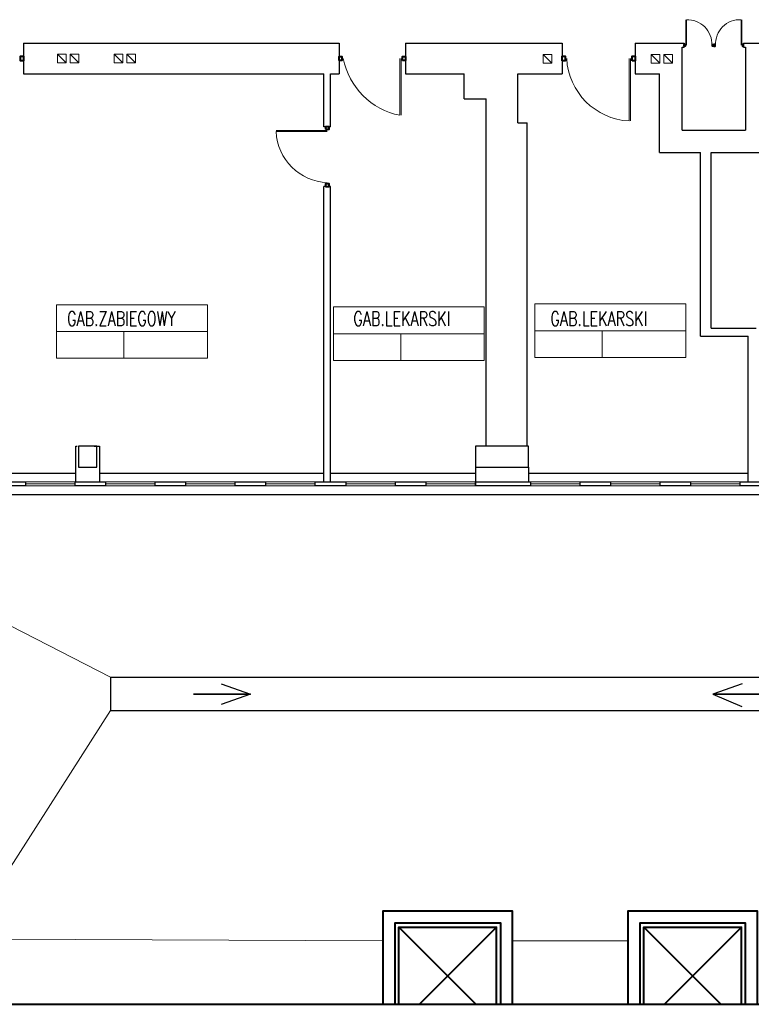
# Model space of a CAD drawing. Header units: millimetres. Extents: x 6612729504 to 6612744462, y 5733542327 to 5733549367.
# Tile 69 of 109: x 6612740451 to 6612741556, y 5733543457 to 5733544943. Entities that reach past the tile are written whole.
import ezdxf

# ---------------------------------------------------------------- set-up
doc = ezdxf.new("R2010")
doc.units = ezdxf.units.MM
doc.header["$MEASUREMENT"] = 0
for name, color, linetype in [('!!!!_SCIANY GRUBE', 7, 'Continuous'), ('_ ARKUSZ _ 01 _ RAMKA', 7, 'Continuous'), ('inw_STOLARKA', 7, 'Continuous'), ('inw_STOLARKAOKIENNA', 7, 'Continuous'), ('inw_WIDOK', 7, 'Continuous'), ('WIDOK', 7, 'Continuous')]:
    doc.layers.add(name, color=color, linetype=linetype)
doc.styles.get("Standard").update_dxf_attribs({"font": 'arial.ttf'})

msp = doc.modelspace()

# ---------------------------------------------------------------- linework, layer by layer
at = {"layer": '!!!!_SCIANY GRUBE', "color": 252, "lineweight": 30}
for p, q in [((6612740456.516491, 5733544907.844683), (6612740933.516492, 5733544907.844683)), ((6612740456.516491, 5733544907.844683), (6612740456.516491, 5733544861.844683)), ((6612740933.516492, 5733544907.844683), (6612740933.516492, 5733544861.844683)), ((6612741033.516492, 5733544907.844683), (6612741270.516492, 5733544907.844683)), ((6612741033.516492, 5733544907.844683), (6612741033.516492, 5733544861.844683)), ((6612741270.516492, 5733544907.844683), (6612741270.516492, 5733544861.844683)), ((6612741380.516492, 5733544907.844683), (6612741451.516492, 5733544907.844683)), ((6612741380.516492, 5733544907.844683), (6612741380.516492, 5733544861.844683)), ((6612741451.516492, 5733544907.844683), (6612741454.516492, 5733544907.844683)), ((6612741451.516492, 5733544776.844683), (6612741451.516492, 5733544901.844683)), ((6612741451.516492, 5733544901.844683), (6612741454.516492, 5733544901.844683)), ((6612741454.516492, 5733544907.844683), (6612741454.516492, 5733544901.844683)), ((6612741544.516493, 5733544907.844683), (6612741547.516493, 5733544907.844683)), ((6612741544.516493, 5733544907.844683), (6612741544.516493, 5733544901.844683)), ((6612741544.516493, 5733544901.844683), (6612741547.516493, 5733544901.844683)), ((6612741547.516493, 5733544907.844683), (6612741588.516493, 5733544907.844683)), ((6612741547.516493, 5733544901.844683), (6612741547.516493, 5733544776.844683)), ((6612740456.516491, 5733544861.844683), (6612740910.516492, 5733544861.844683)), ((6612740910.516492, 5733544781.844683), (6612740910.516492, 5733544861.844683)), ((6612740920.516492, 5733544861.844683), (6612740933.516492, 5733544861.844683)), ((6612740920.516492, 5733544781.844683), (6612740920.516492, 5733544861.844683)), ((6612741033.516492, 5733544861.844683), (6612741122.516492, 5733544861.844683)), ((6612741122.516492, 5733544823.844683), (6612741122.516492, 5733544861.844683)), ((6612741203.516492, 5733544861.844683), (6612741270.516492, 5733544861.844683)), ((6612741203.516492, 5733544787.844683), (6612741203.516492, 5733544861.844683)), ((6612741380.516492, 5733544861.844683), (6612741417.516492, 5733544861.844683)), ((6612741417.516492, 5733544742.844683), (6612741417.516492, 5733544861.844683)), ((6612741122.516492, 5733544823.844683), (6612741155.516492, 5733544823.844683)), ((6612741155.516492, 5733544299.844682), (6612741155.516492, 5733544823.844683)), ((6612740920.516492, 5733544781.844683), (6612740910.516492, 5733544781.844683)), ((6612741203.516492, 5733544787.844683), (6612741217.516492, 5733544787.844683)), ((6612741217.516492, 5733544299.844682), (6612741217.516492, 5733544787.844683)), ((6612741451.516492, 5733544776.844683), (6612741547.516493, 5733544776.844683)), ((6612741417.516492, 5733544742.844683), (6612741479.516493, 5733544742.844683)), ((6612741479.516493, 5733544465.844682), (6612741479.516493, 5733544742.844683)), ((6612741495.516493, 5733544742.844683), (6612741581.516493, 5733544742.844683)), ((6612741495.516493, 5733544477.844682), (6612741495.516493, 5733544742.844683)), ((6612740910.516492, 5733544245.844682), (6612740910.516492, 5733544691.844683)), ((6612740920.516492, 5733544691.844683), (6612740910.516492, 5733544691.844683)), ((6612740920.516492, 5733544245.844682), (6612740920.516492, 5733544691.844683)), ((6612741479.516493, 5733544465.844682), (6612741551.516493, 5733544465.844682)), ((6612741495.516493, 5733544477.844682), (6612741563.516493, 5733544477.844682)), ((6612741551.516493, 5733544245.844682), (6612741551.516493, 5733544465.844682))]:
    msp.add_line(p, q, dxfattribs=at)
at = {"layer": '!!!!_SCIANY GRUBE', "color": 252, "lineweight": 30, "flags": 128}
for points in [[(6612740539.516491, 5733544267.844682), (6612740567.516491, 5733544267.844682), (6612740567.516491, 5733544299.844682), (6612740539.516491, 5733544299.844682)], [(6612740539.516491, 5733544267.844682), (6612740567.516491, 5733544267.844682), (6612740567.516491, 5733544299.844682), (6612740539.516491, 5733544299.844682)], [(6612741139.516492, 5733544267.844682), (6612741219.516492, 5733544267.844682), (6612741219.516492, 5733544299.844682), (6612741139.516492, 5733544299.844682)], [(6612741139.516492, 5733544267.844682), (6612741219.516492, 5733544267.844682), (6612741219.516492, 5733544299.844682), (6612741139.516492, 5733544299.844682)], [(6612740413.516491, 5733544245.844682), (6612740459.516491, 5733544245.844682), (6612740459.516491, 5733544239.844682), (6612740413.516491, 5733544239.844682)], [(6612740534.516491, 5733544245.844682), (6612740580.516491, 5733544245.844682), (6612740580.516491, 5733544239.844682), (6612740534.516491, 5733544239.844682)], [(6612740655.516491, 5733544245.844682), (6612740701.516491, 5733544245.844682), (6612740701.516491, 5733544239.844682), (6612740655.516491, 5733544239.844682)], [(6612740776.516491, 5733544245.844682), (6612740822.516491, 5733544245.844682), (6612740822.516491, 5733544239.844682), (6612740776.516491, 5733544239.844682)], [(6612740897.516492, 5733544245.844682), (6612740943.516492, 5733544245.844682), (6612740943.516492, 5733544239.844682), (6612740897.516492, 5733544239.844682)], [(6612741018.516492, 5733544245.844682), (6612741064.516492, 5733544245.844682), (6612741064.516492, 5733544239.844682), (6612741018.516492, 5733544239.844682)], [(6612741139.516492, 5733544245.844682), (6612741222.516492, 5733544245.844682), (6612741222.516492, 5733544239.844682), (6612741139.516492, 5733544239.844682)], [(6612741297.516492, 5733544245.844682), (6612741343.516492, 5733544245.844682), (6612741343.516492, 5733544239.844682), (6612741297.516492, 5733544239.844682)], [(6612741418.516492, 5733544245.844682), (6612741464.516493, 5733544245.844682), (6612741464.516493, 5733544239.844682), (6612741418.516492, 5733544239.844682)], [(6612741539.516493, 5733544245.844682), (6612741585.516493, 5733544245.844682), (6612741585.516493, 5733544239.844682), (6612741539.516493, 5733544239.844682)]]:
    msp.add_lwpolyline(points, close=True, dxfattribs=at)
for points in [[(6612740755.195459, 5733543940.82051), (6612740799.479708, 5733543925.254143), (6612740713.705303, 5733543925.254143), (6612740799.479708, 5733543925.254143), (6612740755.195459, 5733543909.687777)], [(6612741542.223186, 5733543940.857521), (6612741497.938937, 5733543925.291154), (6612741583.035063, 5733543925.291154), (6612741497.938937, 5733543925.291154), (6612741542.091822, 5733543906.514787)]]:
    msp.add_lwpolyline(points, dxfattribs=at)
at = {"color": 7, "lineweight": 18}
for p, q in [((6612740506.60056, 5733544513.281625), (6612740506.60056, 5733544432.329071)), ((6612740734.432422, 5733544513.281625), (6612740506.60056, 5733544513.281625)), ((6612740506.60056, 5733544513.281625), (6612740734.432422, 5733544513.281625)), ((6612740620.516491, 5733544513.281625), (6612740734.432422, 5733544513.281625)), ((6612740734.432422, 5733544472.805347), (6612740734.432422, 5733544513.281625)), ((6612740924.905843, 5733544509.78845), (6612740924.905843, 5733544428.835896)), ((6612741152.737704, 5733544509.78845), (6612740924.905843, 5733544509.78845)), ((6612740924.905843, 5733544509.78845), (6612741152.737704, 5733544509.78845)), ((6612741038.821774, 5733544509.78845), (6612741152.737704, 5733544509.78845)), ((6612741152.737704, 5733544469.312173), (6612741152.737704, 5733544509.78845)), ((6612741229.252666, 5733544514.3797), (6612741229.252666, 5733544433.427146)), ((6612741457.084528, 5733544514.3797), (6612741229.252666, 5733544514.3797)), ((6612741229.252666, 5733544514.3797), (6612741457.084528, 5733544514.3797)), ((6612741343.168596, 5733544514.3797), (6612741457.084528, 5733544514.3797)), ((6612741457.084528, 5733544473.903423), (6612741457.084528, 5733544514.3797)), ((6612740734.432422, 5733544472.805347), (6612740506.60056, 5733544472.805347)), ((6612740529.621194, 5733544472.805347), (6612740734.432422, 5733544472.805347)), ((6612740608.336724, 5733544472.805347), (6612740608.336724, 5733544432.329071)), ((6612740734.432422, 5733544432.329071), (6612740734.432422, 5733544472.805347)), ((6612741152.737704, 5733544469.312173), (6612740924.905843, 5733544469.312173)), ((6612740947.926476, 5733544469.312173), (6612741152.737704, 5733544469.312173)), ((6612741026.642008, 5733544469.312173), (6612741026.642008, 5733544428.835896)), ((6612741152.737704, 5733544428.835896), (6612741152.737704, 5733544469.312173)), ((6612741457.084528, 5733544473.903423), (6612741229.252666, 5733544473.903423)), ((6612741252.273299, 5733544473.903423), (6612741457.084528, 5733544473.903423)), ((6612741330.988831, 5733544473.903423), (6612741330.988831, 5733544433.427146)), ((6612741457.084528, 5733544433.427146), (6612741457.084528, 5733544473.903423)), ((6612740506.60056, 5733544432.329071), (6612740608.336724, 5733544432.329071)), ((6612740608.336724, 5733544432.329071), (6612740734.432422, 5733544432.329071)), ((6612740924.905843, 5733544428.835896), (6612741026.642008, 5733544428.835896)), ((6612741026.642008, 5733544428.835896), (6612741152.737704, 5733544428.835896)), ((6612741229.252666, 5733544433.427146), (6612741330.988831, 5733544433.427146)), ((6612741330.988831, 5733544433.427146), (6612741457.084528, 5733544433.427146))]:
    msp.add_line(p, q, dxfattribs=at)
at = {"layer": '_ ARKUSZ _ 01 _ RAMKA', "color": 252, "lineweight": 40}
msp.add_line((6612730761.600903, 5733543457.131468), (6612744298.273997, 5733543457.131468), dxfattribs=at)
at = {"layer": 'inw_STOLARKA', "color": 252, "lineweight": 18}
for p, q in [((6612741457.271594, 5733544904.844683), (6612741457.271594, 5733544943.416111)), ((6612741458.189961, 5733544904.844683), (6612741458.189961, 5733544943.416111)), ((6612741540.843023, 5733544904.844683), (6612741540.843023, 5733544943.416111)), ((6612741541.761391, 5733544904.844683), (6612741541.761391, 5733544943.416111)), ((6612741025.353227, 5733544884.844683), (6612741025.353227, 5733544799.130397)), ((6612741027.394043, 5733544884.844683), (6612741027.394043, 5733544799.130397)), ((6612741371.536901, 5733544884.844683), (6612741371.536901, 5733544790.558969)), ((6612741373.781798, 5733544884.844683), (6612741373.781798, 5733544790.558969)), ((6612740915.516492, 5733544776.334478), (6612740838.373634, 5733544776.334478)), ((6612740915.516492, 5733544774.497744), (6612740838.373634, 5733544774.497744))]:
    msp.add_line(p, q, dxfattribs=at)
at = {"layer": 'inw_STOLARKA', "color": 252, "lineweight": 40, "flags": 128}
for points in [[(6612741456.353227, 5733544906.222234), (6612741456.353227, 5733544903.467132), (6612741454.516492, 5733544903.467132), (6612741454.516492, 5733544906.222234)], [(6612741499.516493, 5733544906.222234), (6612741499.516493, 5733544903.467132), (6612741497.679758, 5733544903.467132), (6612741497.679758, 5733544906.222234)], [(6612741499.516493, 5733544906.222234), (6612741499.516493, 5733544903.467132), (6612741501.353227, 5733544903.467132), (6612741501.353227, 5733544906.222234)], [(6612741542.679758, 5733544906.222234), (6612741542.679758, 5733544903.467132), (6612741544.516493, 5733544903.467132), (6612741544.516493, 5733544906.222234)], [(6612740456.516491, 5733544888.212029), (6612740456.516491, 5733544881.477336), (6612740452.026695, 5733544881.477336), (6612740452.026695, 5733544888.212029)], [(6612740933.516492, 5733544881.783458), (6612740933.516492, 5733544887.905907), (6612740937.598125, 5733544887.905907), (6612740937.598125, 5733544881.783458)], [(6612741029.434859, 5733544881.783458), (6612741029.434859, 5733544887.905907), (6612741033.516492, 5733544887.905907), (6612741033.516492, 5733544881.783458)], [(6612741270.516492, 5733544881.477336), (6612741270.516492, 5733544888.212029), (6612741275.006289, 5733544888.212029), (6612741275.006289, 5733544881.477336)], [(6612741376.026696, 5733544881.477336), (6612741376.026696, 5733544888.212029), (6612741380.516492, 5733544888.212029), (6612741380.516492, 5733544881.477336)], [(6612740912.76139, 5733544778.171213), (6612740918.271593, 5733544778.171213), (6612740918.271593, 5733544781.844683), (6612740912.76139, 5733544781.844683)], [(6612740912.76139, 5733544691.844683), (6612740918.271593, 5733544691.844683), (6612740918.271593, 5733544695.518152), (6612740912.76139, 5733544695.518152)]]:
    msp.add_lwpolyline(points, close=True, dxfattribs=at)
at = {"layer": 'inw_STOLARKA', "color": 252, "lineweight": 18}
for centre, radius, start, end in [((6612741459.407622, 5733544906.062343), 37.37361, 358.133116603, 91.866883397), ((6612741538.638065, 5733544907.049641), 36.433255, 86.530316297, 183.469683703), ((6612741046.724906, 5733544906.216362), 109.197769, 191.28635714, 258.71364286), ((6612741376.939602, 5733544890.247384), 99.83471, 183.102419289, 266.897580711), ((6612740919.178162, 5733544778.159414), 80.88745, 182.594721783, 267.405278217)]:
    msp.add_arc(centre, radius, start, end, dxfattribs=at)
at = {"layer": 'inw_STOLARKAOKIENNA', "color": 252, "lineweight": 18}
for p, q in [((6612740459.516491, 5733544245.844682), (6612740534.516491, 5733544245.844682)), ((6612740459.516491, 5733544242.844682), (6612740534.516491, 5733544242.844682)), ((6612740580.516491, 5733544245.844682), (6612740655.516491, 5733544245.844682)), ((6612740580.516491, 5733544242.844682), (6612740655.516491, 5733544242.844682)), ((6612740701.516491, 5733544245.844682), (6612740776.516491, 5733544245.844682)), ((6612740701.516491, 5733544242.844682), (6612740776.516491, 5733544242.844682)), ((6612740822.516491, 5733544245.844682), (6612740897.516492, 5733544245.844682)), ((6612740822.516491, 5733544242.844682), (6612740897.516492, 5733544242.844682)), ((6612740943.516492, 5733544245.844682), (6612741018.516492, 5733544245.844682)), ((6612740943.516492, 5733544242.844682), (6612741018.516492, 5733544242.844682)), ((6612741064.516492, 5733544245.844682), (6612741139.516492, 5733544245.844682)), ((6612741064.516492, 5733544242.844682), (6612741139.516492, 5733544242.844682)), ((6612741222.516492, 5733544245.844682), (6612741297.516492, 5733544245.844682)), ((6612741222.516492, 5733544242.844682), (6612741297.516492, 5733544242.844682)), ((6612741343.516492, 5733544245.844682), (6612741418.516492, 5733544245.844682)), ((6612741343.516492, 5733544242.844682), (6612741418.516492, 5733544242.844682)), ((6612741464.516493, 5733544245.844682), (6612741539.516493, 5733544245.844682)), ((6612741464.516493, 5733544242.844682), (6612741539.516493, 5733544242.844682)), ((6612740459.516491, 5733544239.844682), (6612740534.516491, 5733544239.844682)), ((6612740580.516491, 5733544239.844682), (6612740655.516491, 5733544239.844682)), ((6612740701.516491, 5733544239.844682), (6612740776.516491, 5733544239.844682)), ((6612740822.516491, 5733544239.844682), (6612740897.516492, 5733544239.844682)), ((6612740943.516492, 5733544239.844682), (6612741018.516492, 5733544239.844682)), ((6612741064.516492, 5733544239.844682), (6612741139.516492, 5733544239.844682)), ((6612741222.516492, 5733544239.844682), (6612741297.516492, 5733544239.844682)), ((6612741343.516492, 5733544239.844682), (6612741418.516492, 5733544239.844682)), ((6612741464.516493, 5733544239.844682), (6612741539.516493, 5733544239.844682))]:
    msp.add_line(p, q, dxfattribs=at)
at = {"layer": 'inw_WIDOK', "color": 252, "lineweight": 30}
for p, q in [((6612740535.516491, 5733544245.844682), (6612740535.516491, 5733544299.844682)), ((6612740535.516491, 5733544299.844682), (6612740537.516491, 5733544299.844682)), ((6612740563.516491, 5733544299.844682), (6612740571.516491, 5733544299.844682)), ((6612740571.516491, 5733544299.844682), (6612740571.516491, 5733544245.844682)), ((6612740328.516491, 5733544258.844682), (6612740535.516491, 5733544258.844682)), ((6612740571.516491, 5733544258.844682), (6612740910.516492, 5733544258.844682)), ((6612740920.516492, 5733544258.844682), (6612741139.516492, 5733544258.844682)), ((6612741139.516492, 5733544267.844682), (6612741139.516492, 5733544239.844682)), ((6612741219.516492, 5733544267.844682), (6612741219.516492, 5733544245.844682)), ((6612741219.516492, 5733544258.844682), (6612741551.516493, 5733544258.844682)), ((6612738997.516489, 5733544226.844682), (6612743443.516495, 5733544226.844682))]:
    msp.add_line(p, q, dxfattribs=at)
at = {"layer": 'inw_WIDOK', "color": 252, "lineweight": 18, "flags": 128}
for points in [[(6612740508.28894, 5733544891.229347), (6612740521.28894, 5733544891.229347), (6612740521.28894, 5733544878.229347), (6612740508.28894, 5733544891.229347), (6612740508.28894, 5733544878.229347), (6612740521.28894, 5733544878.229347)], [(6612740527.28894, 5733544891.229347), (6612740540.28894, 5733544891.229347), (6612740540.28894, 5733544878.229347), (6612740527.28894, 5733544891.229347), (6612740527.28894, 5733544878.229347), (6612740540.28894, 5733544878.229347)], [(6612740593.892383, 5733544891.229347), (6612740606.892383, 5733544891.229347), (6612740606.892383, 5733544878.229347), (6612740593.892383, 5733544891.229347), (6612740593.892383, 5733544878.229347), (6612740606.892383, 5733544878.229347)], [(6612740612.892383, 5733544891.229347), (6612740625.892383, 5733544891.229347), (6612740625.892383, 5733544878.229347), (6612740612.892383, 5733544891.229347), (6612740612.892383, 5733544878.229347), (6612740625.892383, 5733544878.229347)], [(6612741241.858213, 5733544890.844683), (6612741254.858213, 5733544890.844683), (6612741254.858213, 5733544877.844683), (6612741241.858213, 5733544890.844683), (6612741241.858213, 5733544877.844683), (6612741254.858213, 5733544877.844683)], [(6612741241.858213, 5733544890.844683), (6612741254.858213, 5733544890.844683), (6612741254.858213, 5733544877.844683), (6612741241.858213, 5733544890.844683), (6612741241.858213, 5733544877.844683), (6612741254.858213, 5733544877.844683)], [(6612741405.025678, 5733544890.844683), (6612741418.025678, 5733544890.844683), (6612741418.025678, 5733544877.844683), (6612741405.025678, 5733544890.844683), (6612741405.025678, 5733544877.844683), (6612741418.025678, 5733544877.844683)], [(6612741424.025678, 5733544890.844683), (6612741437.025678, 5733544890.844683), (6612741437.025678, 5733544877.844683), (6612741424.025678, 5733544890.844683), (6612741424.025678, 5733544877.844683), (6612741437.025678, 5733544877.844683)]]:
    msp.add_lwpolyline(points, dxfattribs=at)
at = {"layer": 'WIDOK', "color": 252, "lineweight": 18}
for p, q in [((6612740588.027648, 5733543950.73175), (6612740049.596643, 5733544226.844682)), ((6612740588.027648, 5733543900.73175), (6612740367.596643, 5733543555.73175)), ((6612740999.596644, 5733543552.73175), (6612740367.596643, 5733543555.73175)), ((6612741369.596645, 5733543552.73175), (6612741195.596644, 5733543552.73175))]:
    msp.add_line(p, q, dxfattribs=at)
at = {"layer": 'WIDOK', "color": 252, "lineweight": 30}
for p, q in [((6612740588.027648, 5733543950.73175), (6612743145.550685, 5733543950.73175)), ((6612740588.027648, 5733543950.73175), (6612740588.027648, 5733543900.73175)), ((6612740588.027648, 5733543900.73175), (6612743145.550685, 5733543900.73175))]:
    msp.add_line(p, q, dxfattribs=at)
at = {"layer": 'WIDOK', "color": 252, "lineweight": 40, "flags": 128}
for points in [[(6612741195.596644, 5733543457.131468), (6612741195.596644, 5733543597.73175), (6612740999.596644, 5733543597.73175), (6612740999.596644, 5733543457.131468)], [(6612741565.596645, 5733543457.131468), (6612741565.596645, 5733543597.73175), (6612741369.596645, 5733543597.73175), (6612741369.596645, 5733543457.131468)], [(6612741177.596644, 5733543457.131468), (6612741177.596644, 5733543579.73175), (6612741017.596644, 5733543579.73175), (6612741017.596644, 5733543457.131468)], [(6612741023.846644, 5733543573.48175), (6612741140.196926, 5733543457.131468)], [(6612741023.846644, 5733543457.131468), (6612741023.846644, 5733543573.48175), (6612741171.346644, 5733543573.48175), (6612741054.996363, 5733543457.131468)], [(6612741171.346644, 5733543457.131468), (6612741171.346644, 5733543573.48175)], [(6612741547.596645, 5733543457.131468), (6612741547.596645, 5733543579.73175), (6612741387.596645, 5733543579.73175), (6612741387.596645, 5733543457.131468)], [(6612741393.846645, 5733543573.48175), (6612741510.196927, 5733543457.131468)], [(6612741393.846645, 5733543457.131468), (6612741393.846645, 5733543573.48175), (6612741541.346645, 5733543573.48175), (6612741424.996364, 5733543457.131468)], [(6612741541.346645, 5733543457.131468), (6612741541.346645, 5733543573.48175)]]:
    msp.add_lwpolyline(points, dxfattribs=at)

# ---------------------------------------------------------------- texts
at = {"color": 7, "lineweight": 30, "char_height": 21.16800003, "attachment_point": 7}
for s, insert in [('\\A1;{\\W0.750000x;\\pql;\\Ftxt.shx;GAB.ZABIEGOWY}', (6612740522.44891, 5733544481.58127)), ('\\A1;{\\W0.750000x;\\pql;\\Ftxt.shx;GAB.LEKARSKI}', (6612740954.919266, 5733544481.58127)), ('\\A1;{\\W0.750000x;\\pql;\\Ftxt.shx;GAB.LEKARSKI}', (6612741252.57715, 5733544481.58127))]:
    msp.add_mtext(s, dxfattribs=dict(at, insert=insert))

doc.saveas('drawing.dxf')
